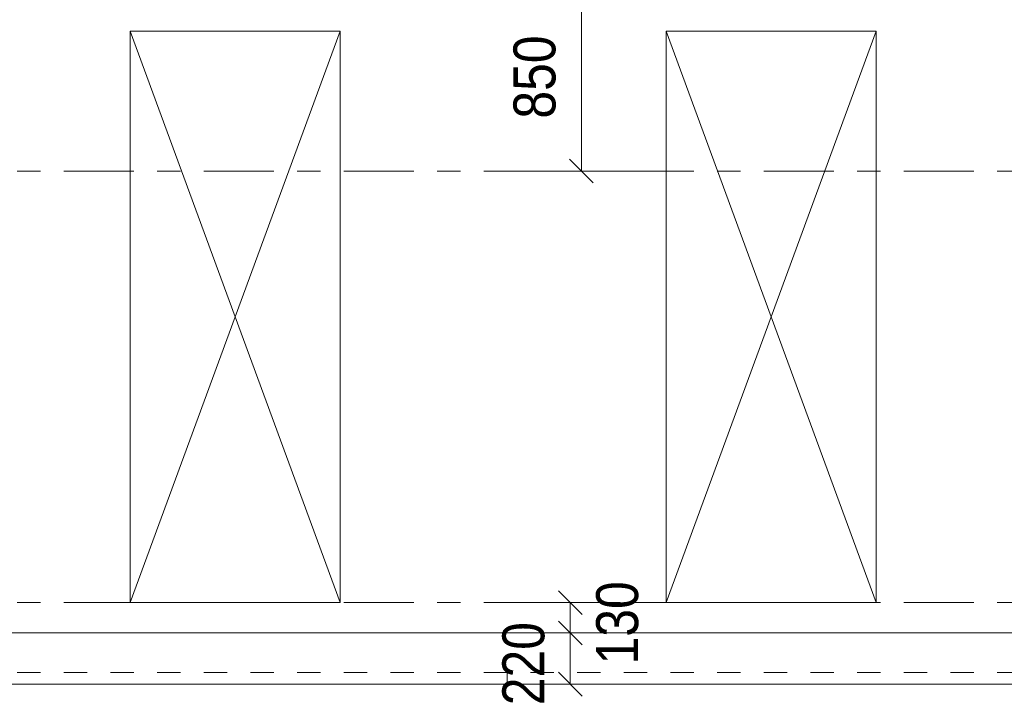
# Model space of a CAD drawing. Header units: millimetres. Extents: x -914 to -73, y -1403 to -809.
# Tile 64 of 79: x -329 to -287, y -909 to -880. Entities that reach past the tile are written whole.
import ezdxf

# ---------------------------------------------------------------- set-up
doc = ezdxf.new("R2010")
doc.units = ezdxf.units.MM
for name, pattern in [('XKITLINE00', [0]), ('XKITLINE01', [4, 1, -1, 1, -1]), ('XKITLINE03', [6, 3, -1, 1, -1])]:
    doc.linetypes.add(name, pattern=pattern)
for name, color, linetype, lineweight in [('Grafisch object', 3, 'Continuous', 0), ('Offset', 4, 'Continuous', 0), ('Onderdeel', 2, 'Continuous', 0), ('Stramien', 4, 'Continuous', 0)]:
    doc.layers.add(name, color=color, linetype=linetype, lineweight=lineweight)
doc.styles.add('ARIAL', font='arial.ttf')

msp = doc.modelspace()

# ---------------------------------------------------------------- linework, layer by layer
at = {"layer": 'Grafisch object', "linetype": 'XKITLINE00', "lineweight": 0}
for p, q in [((-315.073, -880.314), (-324.073, -904.814)), ((-324.073, -880.314), (-315.073, -904.814)), ((-292.097, -880.314), (-301.097, -904.814)), ((-301.097, -880.314), (-292.097, -904.814))]:
    msp.add_line(p, q, dxfattribs=at)
at = {"layer": 'Offset', "linetype": 'XKITLINE00', "lineweight": 0}
for p, q in [((-304.737, -886.314), (-304.737, -877.816)), ((-305.246, -885.804), (-304.227, -886.823)), ((-306.897, -886.314), (-302.937, -886.314)), ((-305.722, -904.304), (-304.704, -905.323)), ((-303.053, -904.814), (-307.013, -904.814)), ((-305.213, -906.114), (-305.213, -904.814)), ((-305.722, -905.604), (-304.704, -906.623)), ((-305.722, -905.604), (-304.704, -906.623)), ((-305.669, -906.114), (-307.223, -906.114)), ((-305.669, -906.114), (-306.653, -906.114)), ((-305.213, -908.314), (-305.213, -906.114)), ((-305.722, -907.804), (-304.704, -908.823)), ((-305.669, -908.314), (-307.223, -908.314))]:
    msp.add_line(p, q, dxfattribs=at)
at = {"layer": 'Offset'}
for p in [(-304.737, -886.314), (-305.213, -904.814), (-305.213, -906.114), (-305.213, -906.114), (-305.213, -908.314)]:
    msp.add_point(p, dxfattribs=at)
at = {"layer": 'Onderdeel', "linetype": 'XKITLINE00', "lineweight": 0}
for p, q in [((-324.073, -880.314), (-315.073, -880.314)), ((-324.073, -880.314), (-324.073, -904.814)), ((-315.073, -880.314), (-315.073, -904.814)), ((-301.097, -880.314), (-292.097, -880.314)), ((-301.097, -880.314), (-301.097, -904.814)), ((-292.097, -880.314), (-292.097, -904.814)), ((-324.073, -904.814), (-315.073, -904.814)), ((-301.097, -904.814), (-292.097, -904.814)), ((-351.419, -906.114), (-263.861, -906.114)), ((-351.419, -906.114), (-263.861, -906.114)), ((-351.419, -908.314), (-239.218, -908.314)), ((-351.419, -908.314), (-239.218, -908.314))]:
    msp.add_line(p, q, dxfattribs=at)
at = {"layer": 'Onderdeel', "linetype": 'XKITLINE01', "lineweight": 0}
for p, q in [((-307.919, -907.814), (-331.919, -907.814)), ((-307.919, -907.814), (-307.919, -908.314)), ((-283.919, -907.814), (-307.919, -907.814)), ((-307.919, -908.314), (-307.919, -907.814)), ((-331.919, -908.314), (-307.919, -908.314)), ((-307.919, -908.314), (-283.919, -908.314))]:
    msp.add_line(p, q, dxfattribs=at)
at = {"layer": 'Stramien', "linetype": 'XKITLINE03', "lineweight": 0}
for p, q in [((-398.919, -886.314), (-136.219, -886.314)), ((-398.919, -904.814), (-136.219, -904.814))]:
    msp.add_line(p, q, dxfattribs=at)

# ---------------------------------------------------------------- texts
at = {"layer": 'Offset', "style": 'ARIAL', "width": 0.85}
for s, p in [('850', (-305.847, -884.067)), ('130', (-302.303, -907.466)), ('220', (-306.323, -909.216))]:
    msp.add_text(s, height=1.8, rotation=90.0002, dxfattribs=at).set_placement(p)

doc.saveas('drawing.dxf')
